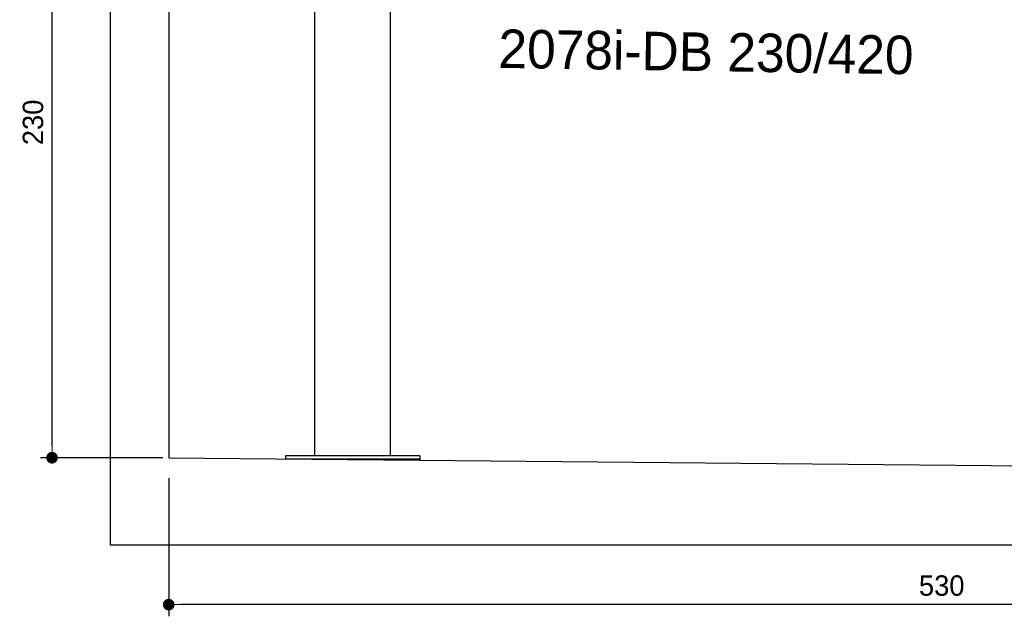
# Model space of a CAD drawing. Extents: x -311 to 6440, y -994 to 6574.
# Tile 1 of 5: x -311 to 3064, y -994 to 1052. Entities that reach past the tile are written whole.
import ezdxf

# ---------------------------------------------------------------- set-up
doc = ezdxf.new("R2010")
doc.units = 0
doc.header["$LTSCALE"] = 10
doc.header["$MEASUREMENT"] = 0
doc.layers.get('0').update_dxf_attribs({"linetype": 'CONTINUOUS'})
doc.layers.get('DEFPOINTS').update_dxf_attribs({"linetype": 'CONTINUOUS'})
doc.layers.add('AM_5', color=3, linetype='CONTINUOUS', lineweight=15)
doc.layers.add('Logo', color=7, linetype='CONTINUOUS', lineweight=25)
doc.layers.add('SICHTBARE_KANTEN_DIN_', color=7, linetype='CONTINUOUS')
doc.dimstyles.new('KLAUS_DXF', dxfattribs={"dimscale": 20, "dimtxt": 3.5, "dimasz": 2, "dimexe": 2, "dimexo": 1, "dimgap": 1.5, "dimtad": 1, "dimlfac": 0.1, "dimdsep": 46, "dimtxsty": 'Standard', "dimblk": 'DOT', "dimcen": 2, "dimclrd": 256, "dimclre": 256, "dimclrt": 2, "dimadec": 0, "dimazin": 0, "dimtfac": 1, "dimtmove": 2, "dimatfit": 3, "dimfxl": 1, "dimtolj": 1, "dimarcsym": 0})

# ---------------------------------------------------------------- blocks, each defined once
blk = doc.blocks.new('_DOT')
at = {"color": 0, "linetype": 'ByBlock'}
blk.add_line((-0.5, 0), (-1, 0), dxfattribs=at)
at = {"color": 0, "linetype": 'ByBlock', "const_width": 0.5}
blk.add_lwpolyline([(-0.25, 0, 1), (0.25, 0, 1)], format="xyb", close=True, dxfattribs=at)
blk = doc.blocks.new('*D8')
at = {"layer": 'AM_5', "lineweight": -2, "transparency": 16777216}
for p, q in [((5479.5, 1850), (-240.5, 1850)), ((-200.5, -410), (-200.5, 1810)), ((179.5, -450), (-240.5, -450))]:
    blk.add_line(p, q, dxfattribs=at)
at = {"layer": 'DEFPOINTS', "color": 0, "transparency": 16777216}
for p in [(-200.5, 1850), (5499.5, 1850), (199.5, -450)]:
    blk.add_point(p, dxfattribs=at)
at = {"layer": 'AM_5', "lineweight": -2, "transparency": 16777216, "xscale": 40, "yscale": 40, "zscale": 40}
for p, rotation in [((-200.5, 1850), 90), ((-200.5, -450), 270)]:
    blk.add_blockref('_DOT', p, dxfattribs=dict(at, rotation=rotation))
at = {"layer": 'AM_5', "color": 2, "transparency": 16777216, "insert": (-265.5, 700), "char_height": 70, "attachment_point": 5, "rotation": 90}
blk.add_mtext('\\A1;230', dxfattribs=at)
blk = doc.blocks.new('*D12')
at = {"layer": 'AM_5', "lineweight": -2, "transparency": 16777216}
for p, q in [((199.5, -520), (199.5, -993.8)), ((5499.5, -570), (5499.5, -993.8)), ((5459.5, -953.8), (239.5, -953.8))]:
    blk.add_line(p, q, dxfattribs=at)
at = {"layer": 'DEFPOINTS', "color": 0, "transparency": 16777216}
for p in [(199.5, -500), (5499.5, -550), (199.5, -953.8)]:
    blk.add_point(p, dxfattribs=at)
at = {"layer": 'AM_5', "lineweight": -2, "transparency": 16777216, "xscale": 40, "yscale": 40, "zscale": 40, "rotation": 180}
blk.add_blockref('_DOT', (199.5, -953.8), dxfattribs=at)
at = {"layer": 'AM_5', "lineweight": -2, "transparency": 16777216, "xscale": 40, "yscale": 40, "zscale": 40}
blk.add_blockref('_DOT', (5499.5, -953.8), dxfattribs=at)
at = {"layer": 'AM_5', "color": 2, "transparency": 16777216, "insert": (2849.5, -888.8), "char_height": 70, "attachment_point": 5}
blk.add_mtext('\\A1;530', dxfattribs=at)

msp = doc.modelspace()

# ---------------------------------------------------------------- linework, layer by layer
for p, q in [((-0.481, -749.995), (-0.481, 6250.005)), ((959.991, -443.774), (959.991, 3896.226)), ((699.991, -443.774), (699.991, 1736.226)), ((199.51, -449.995), (3944.51, -486.005)), ((599.991, -443.774), (599.991, -453.846)), ((1059.991, -443.774), (599.991, -443.774)), ((599.991, -453.774), (1059.991, -453.774)), ((1059.991, -443.774), (1059.991, -458.269)), ((5699.503, -749.995), (-0.481, -749.995))]:
    msp.add_line(p, q)
at = {"layer": 'SICHTBARE_KANTEN_DIN_'}
msp.add_line((199.416, 6050.005), (200.028, -450), dxfattribs=at)

# ---------------------------------------------------------------- texts
at = {"layer": 'Logo'}
msp.add_text('2078i-DB 230/420', height=132, rotation=359.102807, dxfattribs=at).set_placement((1328.964, 887.158))

# ---------------------------------------------------------------- dimensions: what is measured, and where the dimension line sits
at = {"layer": 'AM_5'}
dim = msp.add_linear_dim(base=(-200.481, 1850.005), p1=(199.51, -449.995), p2=(5499.51, 1850.005), angle=90, dimstyle='KLAUS_DXF', override={"dimtol": 0, "dimlim": 0, "dimtp": 0, "dimtm": 0, "dimtfac": 1, "dimtdec": 2, "dimtolj": 1, "dimtzin": 7}, dxfattribs=at)
dim.commit()
dim.dimension.update_dxf_attribs({"geometry": '*D8', "text_midpoint": (-265.481, 700.005)})
dim = msp.add_linear_dim(base=(199.51, -953.835), p1=(5499.51, -549.995), p2=(199.51, -499.995), dimstyle='KLAUS_DXF', override={"dimtzin": 7}, dxfattribs=at)
dim.commit()
dim.dimension.update_dxf_attribs({"geometry": '*D12', "text_midpoint": (2849.51, -888.835)})

doc.saveas('drawing.dxf')
